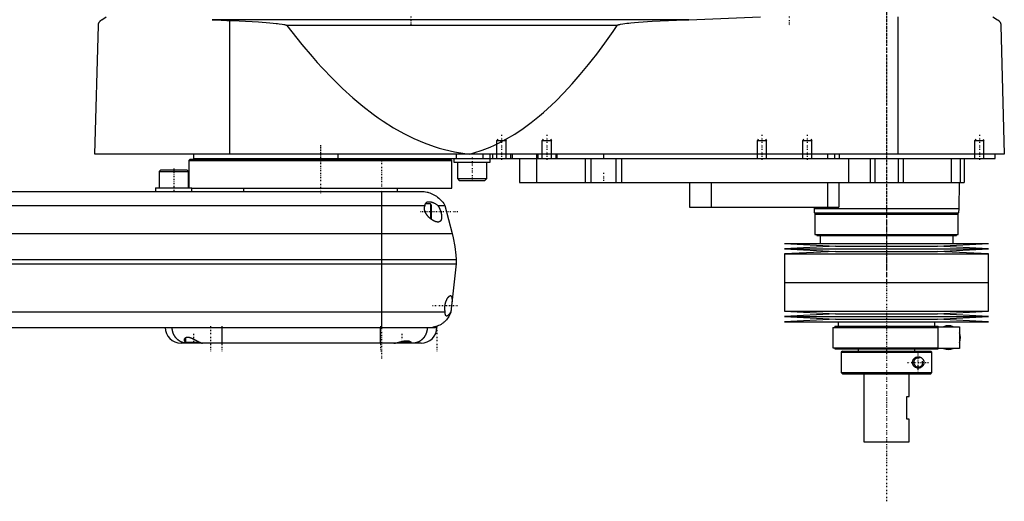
# Model space of a CAD drawing. Extents: x -168 to 702, y -1 to 818.
# Tile 2 of 3: x 267 to 702, y 240 to 452. Entities that reach past the tile are written whole.
import ezdxf

# ---------------------------------------------------------------- set-up
doc = ezdxf.new("R2010")
doc.units = 0
doc.linetypes.add('CENTER', pattern=[1.5, 0.45, -0.5, 0.05, -0.5])
for name, color, linetype in [('AM_0', 7, 'CONTINUOUS'), ('AM_10', 7, 'CONTINUOUS'), ('AM_7', 7, 'CENTER')]:
    doc.layers.add(name, color=color, linetype=linetype)

msp = doc.modelspace()

# ---------------------------------------------------------------- linework, layer by layer
at = {"layer": 'AM_0', "color": 7, "linetype": 'CONTINUOUS'}
for p, q in [((303.5, 452.35), (305.5, 453.55)), ((562.76, 452.35), (352.3, 452.35)), ((562.76, 452.35), (594.4, 453.55)), ((655.15, 393), (655.15, 453.55)), ((697, 453.55), (699, 452.35)), ((300.5, 393), (302, 449.85)), ((360, 393), (360, 451.99)), ((531.04, 449.85), (385.14, 449.85)), ((700.5, 449.85), (702, 393)), ((702, 393), (300.5, 393)), ((344, 393), (344, 391)), ((407.66, 393), (407.66, 391)), ((460.01, 393), (460.01, 391)), ((471.73, 393), (471.73, 391)), ((475, 389.4), (475, 393)), ((476, 393), (476, 391)), ((484, 393), (484, 391)), ((484.75, 393), (484.75, 391)), ((495.5, 393), (495.5, 391)), ((496, 393), (496, 391)), ((504, 393), (504, 391)), ((504.35, 393), (504.35, 391)), ((525, 393), (525, 391)), ((624, 393), (624, 391)), ((627, 393), (627, 391)), ((629.15, 393), (629.15, 391)), ((698, 391), (698, 393)), ((342.5, 390.7), (342, 390.2)), ((342, 390.2), (342, 378.1)), ((342, 390.2), (458, 390.2)), ((342.5, 390.7), (457.5, 390.7)), ((344, 391), (698, 391)), ((365.75, 391), (365.75, 390.7)), ((434.25, 390.7), (434.25, 391)), ((458, 390.2), (457.5, 390.7)), ((458, 378), (458, 390.2)), ((459, 391), (459, 389.4)), ((459, 389.4), (475, 389.4)), ((460.5, 389.4), (460.5, 382.2)), ((473.5, 382.2), (473.5, 389.4)), ((488, 391), (488, 380.5)), ((495.51, 391), (495.51, 380.5)), ((517, 391), (517, 380.5)), ((519.48, 391), (519.48, 380.5)), ((530.52, 391), (530.52, 380.5)), ((533, 391), (533, 380.5)), ((633.21, 391), (633.21, 380.5)), ((642.7, 391), (642.7, 380.5)), ((644.81, 391), (644.81, 380.5)), ((655.19, 391), (655.19, 380.5)), ((657.3, 391), (657.3, 380.5)), ((678.5, 391), (678.5, 380.5)), ((682.5, 391), (682.5, 380.5)), ((684.3, 391), (684.3, 380.5)), ((329.58, 386.1), (328.78, 385.3)), ((328.78, 385.3), (328.78, 378.1)), ((328.78, 385.3), (341.78, 385.3)), ((329.58, 386.1), (340.98, 386.1)), ((341.78, 385.3), (340.98, 386.1)), ((341.78, 378.1), (341.78, 385.3)), ((460.5, 382.2), (461.3, 381.4)), ((460.5, 382.2), (473.5, 382.2)), ((461.3, 381.4), (472.7, 381.4)), ((472.7, 381.4), (473.5, 382.2)), ((488, 380.5), (684.3, 380.5)), ((563, 380.5), (563, 369.5)), ((572.56, 380.5), (572.56, 369.5)), ((624, 380.5), (624, 369.5)), ((629, 380.5), (629, 369.5)), ((682, 369), (682.17, 380.5)), ((-55.5, 376.5), (445.5, 376.5)), ((327.28, 378.1), (327.28, 376.5)), ((327.28, 378.1), (343.28, 378.1)), ((343.28, 376.5), (343.28, 378.1)), ((343.28, 378), (458, 378)), ((366, 378), (366, 376.5)), ((427, 376.5), (427, 316.5)), ((434, 376.5), (434, 378)), ((-56.29, 370.35), (446.29, 370.35)), ((448.6, 371), (446.39, 371)), ((449, 370.6), (448.6, 371)), ((448.6, 371), (448.6, 364.52)), ((449, 370.6), (449, 364.4)), ((451.81, 370.35), (455, 370.35)), ((455, 370.35), (458.25, 358)), ((563, 369.5), (629, 369.5)), ((617.99, 369.5), (618, 369)), ((618, 369), (618.1, 367)), ((618, 369), (682, 369)), ((618.1, 367), (681.9, 367)), ((618.35, 366.5), (618.35, 357.5)), ((618.35, 366.5), (681.65, 366.5)), ((619.15, 367), (619.15, 366.5)), ((680.85, 366.5), (680.85, 367)), ((681.65, 357.5), (681.65, 366.5)), ((681.9, 367), (682, 369)), ((448.89, 364.29), (449, 364.4)), ((-68.25, 358), (458.25, 358)), ((618.35, 357.5), (681.65, 357.5)), ((619.15, 357.5), (619.15, 357)), ((619.15, 357), (680.85, 357)), ((620.65, 357), (620.65, 353.5)), ((679.35, 353.5), (679.35, 357)), ((680.85, 357), (680.85, 357.5)), ((605, 353.5), (627.5, 352.35)), ((605, 353.5), (695, 353.5)), ((627.5, 352.35), (605, 351.2)), ((627.5, 352.35), (672.5, 352.35)), ((672.5, 352.35), (695, 353.5)), ((695, 351.2), (672.5, 352.35)), ((605, 351.2), (627.5, 350.05)), ((605, 351.2), (695, 351.2)), ((627.5, 350.05), (605, 348.9)), ((605, 348.9), (605, 336.25)), ((605, 348.9), (695, 348.9)), ((627.5, 350.05), (672.5, 350.05)), ((672.5, 350.05), (695, 351.2)), ((695, 348.9), (672.5, 350.05)), ((695, 336.25), (695, 348.9)), ((-70, 346.5), (460, 346.5)), ((-70, 344.5), (460, 344.5)), ((460, 344.5), (457.65, 323.3)), ((460, 346.5), (460, 344.5)), ((605, 336.25), (695, 336.25)), ((605, 336.25), (605, 323.6)), ((605, 336.25), (695, 336.25)), ((695, 323.6), (695, 336.25)), ((-65.14, 323.3), (455.14, 323.3)), ((457.54, 323.3), (457.65, 323.3)), ((605, 323.6), (627.5, 322.45)), ((605, 323.6), (695, 323.6)), ((627.5, 322.45), (605, 321.3)), ((627.5, 322.45), (672.5, 322.45)), ((672.5, 322.45), (695, 323.6)), ((695, 321.3), (672.5, 322.45)), ((605, 321.3), (627.5, 320.15)), ((605, 321.3), (695, 321.3)), ((627.5, 320.15), (605, 319)), ((605, 319), (695, 319)), ((627.5, 320.15), (672.5, 320.15)), ((628.65, 319), (628.65, 317)), ((671.35, 317), (671.35, 319)), ((672.5, 320.15), (695, 321.3)), ((695, 319), (672.5, 320.15)), ((-59.5, 316.5), (451.5, 316.5)), ((356.5, 316.5), (356.5, 309.5)), ((426.5, 309.5), (426.5, 316.5)), ((626.35, 316.5), (626.35, 307.5)), ((626.35, 316.5), (672.8, 316.5)), ((627.15, 317), (627.15, 316.5)), ((627.15, 317), (672.85, 317)), ((672.8, 316.8), (682.15, 316.8)), ((672.8, 307.2), (672.8, 316.8)), ((672.85, 316.8), (672.85, 317)), ((682.15, 316.8), (682.15, 307.2)), ((444.5, 309.5), (338.5, 309.5)), ((340.5, 311.93), (340.5, 309.9)), ((340.5, 309.9), (340.9, 309.5)), ((340.5, 309.9), (346.79, 309.9)), ((347.1, 309.5), (347.28, 309.68)), ((432.87, 309.53), (432.9, 309.5)), ((434.48, 309.9), (439.5, 309.9)), ((439.1, 309.5), (439.5, 309.9)), ((439.5, 309.9), (439.5, 310.35)), ((626.35, 307.5), (672.8, 307.5)), ((627.15, 307.5), (627.15, 307)), ((627.15, 307), (672.85, 307)), ((630.5, 306), (630, 305.5)), ((630, 305.5), (630, 296.5)), ((630, 305.5), (669.99, 305.5)), ((630.5, 306), (669.49, 306)), ((637.5, 307), (637.5, 306)), ((662.5, 306), (662.5, 307)), ((669.99, 305.5), (669.49, 306)), ((669.99, 296.5), (669.99, 305.5)), ((682.15, 307.2), (672.8, 307.2)), ((672.85, 307), (672.85, 307.2)), ((630, 296.5), (630.5, 296)), ((630, 296.5), (669.99, 296.5)), ((630.5, 296), (669.49, 296)), ((640, 296), (640, 266)), ((660, 286), (660, 296)), ((669.49, 296), (669.99, 296.5)), ((659, 276), (659, 286)), ((659, 286), (660, 286)), ((660, 276), (659, 276)), ((660, 266), (660, 276)), ((640, 266), (660, 266))]:
    msp.add_line(p, q, dxfattribs=at)
for points in [[(302, 449.85, 0), (302, 449.85, 0), (302, 449.86, 0), (302, 449.87, 0), (302, 449.88, 0), (302, 449.88, 0), (302, 449.89, 0), (302, 449.9, 0), (302, 449.91, 0), (302, 449.92, 0), (302, 449.93, 0), (302, 449.93, 0), (302, 449.94, 0), (302, 449.95, 0), (302.01, 449.96, 0), (302.01, 449.97, 0), (302.01, 449.97, 0), (302.01, 449.98, 0), (302.01, 449.99, 0), (302.01, 449.99, 0), (302.01, 450, 0), (302.01, 450.01, 0), (302.01, 450.02, 0), (302.01, 450.04, 0), (302.02, 450.09, 0), (302.02, 450.15, 0), (302.03, 450.2, 0), (302.04, 450.24, 0), (302.05, 450.29, 0), (302.05, 450.31, 0), (302.06, 450.34, 0), (302.06, 450.38, 0), (302.07, 450.42, 0), (302.08, 450.46, 0), (302.09, 450.5, 0), (302.1, 450.53, 0), (302.11, 450.55, 0), (302.11, 450.57, 0), (302.12, 450.61, 0), (302.13, 450.64, 0), (302.14, 450.66, 0), (302.14, 450.67, 0), (302.16, 450.71, 0), (302.17, 450.74, 0), (302.17, 450.76, 0), (302.18, 450.77, 0), (302.19, 450.81, 0), (302.2, 450.84, 0), (302.25, 450.94, 0), (302.32, 451.11, 0), (302.4, 451.26, 0), (302.48, 451.39, 0), (302.57, 451.51, 0), (302.61, 451.56, 0), (302.65, 451.62, 0), (302.74, 451.72, 0), (302.83, 451.82, 0), (302.93, 451.92, 0), (303.02, 452.01, 0), (303.12, 452.09, 0), (303.18, 452.13, 0), (303.23, 452.17, 0), (303.33, 452.25, 0), (303.44, 452.32, 0), (303.5, 452.35, 0)], [(352.3, 452.35, 0), (353.62, 452.25, 0), (356.22, 452.09, 0), (358.77, 452, 0), (360, 451.99, 0)], [(531.04, 449.85, 0), (531.05, 449.85, 0), (531.05, 449.86, 0), (531.06, 449.87, 0), (531.06, 449.87, 0), (531.06, 449.87, 0), (531.07, 449.88, 0), (531.07, 449.88, 0), (531.08, 449.89, 0), (531.09, 449.89, 0), (531.09, 449.9, 0), (531.09, 449.9, 0), (531.1, 449.9, 0), (531.1, 449.91, 0), (531.11, 449.91, 0), (531.13, 449.93, 0), (531.15, 449.94, 0), (531.17, 449.95, 0), (531.22, 449.98, 0), (531.26, 450, 0), (531.3, 450.02, 0), (531.35, 450.04, 0), (531.4, 450.06, 0), (531.42, 450.07, 0), (531.44, 450.07, 0), (531.49, 450.09, 0), (531.54, 450.11, 0), (531.69, 450.15, 0), (531.83, 450.19, 0), (531.96, 450.23, 0), (532.24, 450.29, 0), (532.52, 450.35, 0), (533.54, 450.52, 0), (535.34, 450.76, 0), (536.23, 450.86, 0), (537.11, 450.95, 0), (538.78, 451.1, 0), (540.47, 451.24, 0), (546.52, 451.64, 0), (557.28, 452.16, 0), (562.76, 452.35, 0)], [(699, 452.35, 0), (699.06, 452.32, 0), (699.17, 452.25, 0), (699.27, 452.17, 0), (699.33, 452.13, 0), (699.38, 452.09, 0), (699.48, 452.01, 0), (699.58, 451.91, 0), (699.67, 451.82, 0), (699.77, 451.72, 0), (699.86, 451.61, 0), (699.9, 451.56, 0), (699.94, 451.5, 0), (700.02, 451.38, 0), (700.1, 451.25, 0), (700.18, 451.09, 0), (700.26, 450.93, 0), (700.3, 450.82, 0), (700.32, 450.79, 0), (700.33, 450.76, 0), (700.33, 450.74, 0), (700.34, 450.72, 0), (700.35, 450.69, 0), (700.36, 450.66, 0), (700.37, 450.64, 0), (700.37, 450.62, 0), (700.38, 450.59, 0), (700.39, 450.55, 0), (700.4, 450.54, 0), (700.4, 450.52, 0), (700.41, 450.48, 0), (700.42, 450.44, 0), (700.43, 450.4, 0), (700.44, 450.36, 0), (700.45, 450.32, 0), (700.45, 450.3, 0), (700.46, 450.28, 0), (700.46, 450.23, 0), (700.47, 450.18, 0), (700.48, 450.13, 0), (700.48, 450.08, 0), (700.49, 450.03, 0), (700.49, 450.01, 0), (700.49, 449.98, 0), (700.5, 449.93, 0), (700.5, 449.9, 0), (700.5, 449.89, 0), (700.5, 449.88, 0), (700.5, 449.88, 0), (700.5, 449.87, 0), (700.5, 449.86, 0), (700.5, 449.85, 0), (700.5, 449.85, 0)], [(360, 451.99, 0), (364.12, 451.81, 0), (372.73, 451.35, 0), (377.71, 451, 0), (379.1, 450.88, 0), (380.47, 450.74, 0), (381.15, 450.67, 0), (381.81, 450.59, 0), (383.13, 450.41, 0), (383.95, 450.26, 0), (384.18, 450.21, 0), (384.41, 450.15, 0), (384.52, 450.12, 0), (384.63, 450.09, 0), (384.76, 450.05, 0), (384.79, 450.04, 0), (384.83, 450.02, 0), (384.84, 450.02, 0), (384.86, 450.01, 0), (384.9, 450, 0), (384.93, 449.98, 0), (384.96, 449.97, 0), (385, 449.95, 0), (385.03, 449.93, 0), (385.05, 449.92, 0), (385.07, 449.91, 0), (385.08, 449.9, 0), (385.09, 449.89, 0), (385.09, 449.89, 0), (385.1, 449.89, 0), (385.1, 449.89, 0), (385.11, 449.88, 0), (385.11, 449.88, 0), (385.12, 449.87, 0), (385.12, 449.87, 0), (385.12, 449.87, 0), (385.13, 449.86, 0), (385.13, 449.86, 0), (385.13, 449.86, 0), (385.14, 449.85, 0), (385.14, 449.85, 0)], [(385.14, 449.85, 0), (387.39, 446.93, 0), (391.88, 441.33, 0), (396.37, 436.03, 0), (398.61, 433.49, 0), (400.86, 431.03, 0), (405.35, 426.34, 0), (409.84, 421.96, 0), (414.33, 417.88, 0), (418.83, 414.11, 0), (423.32, 410.65, 0), (425.56, 409.03, 0), (427.81, 407.49, 0), (432.3, 404.64, 0), (436.8, 402.09, 0), (441.29, 399.85, 0), (445.78, 397.92, 0), (450.27, 396.29, 0), (452.52, 395.59, 0), (454.77, 394.97, 0), (459.26, 393.95, 0), (463.75, 393.24, 0), (466, 393, 0)], [(466, 393, 0), (467.81, 393.5, 0), (471.42, 394.67, 0), (475.04, 396.1, 0), (476.84, 396.91, 0), (478.65, 397.77, 0), (482.26, 399.69, 0), (485.88, 401.86, 0), (489.49, 404.28, 0), (493.11, 406.94, 0), (496.72, 409.85, 0), (498.53, 411.4, 0), (500.33, 413.01, 0), (503.95, 416.42, 0), (507.56, 420.07, 0), (511.17, 423.97, 0), (514.79, 428.12, 0), (518.4, 432.52, 0), (520.21, 434.81, 0), (522.01, 437.16, 0), (525.62, 442.05, 0), (529.24, 447.19, 0), (531.04, 449.85, 0)], [(445.5, 376.5, 0), (445.82, 376.46, 0), (446.47, 376.36, 0), (447.1, 376.23, 0), (447.42, 376.15, 0), (447.73, 376.06, 0), (448.35, 375.86, 0), (448.96, 375.63, 0), (449.55, 375.36, 0), (450.13, 375.07, 0), (450.7, 374.74, 0), (450.98, 374.57, 0), (451.25, 374.39, 0), (451.78, 374.01, 0), (452.29, 373.6, 0), (452.77, 373.16, 0), (453.24, 372.7, 0), (453.68, 372.21, 0), (453.88, 371.96, 0), (454.09, 371.71, 0), (454.47, 371.18, 0), (454.83, 370.63, 0), (455, 370.35, 0)], [(451.9, 363, 0), (451.87, 363, 0), (451.8, 363, 0), (451.73, 363.01, 0), (451.7, 363.01, 0), (451.67, 363.01, 0), (451.6, 363.02, 0), (451.53, 363.03, 0), (451.46, 363.04, 0), (451.4, 363.05, 0), (451.33, 363.06, 0), (451.29, 363.07, 0), (451.26, 363.08, 0), (451.19, 363.1, 0), (451.12, 363.12, 0), (451.05, 363.14, 0), (450.98, 363.16, 0), (450.9, 363.18, 0), (450.87, 363.19, 0), (450.83, 363.21, 0), (450.75, 363.23, 0), (450.68, 363.26, 0), (450.64, 363.28, 0), (450.6, 363.29, 0), (450.53, 363.32, 0), (450.45, 363.36, 0), (450.41, 363.37, 0), (450.37, 363.39, 0), (450.3, 363.43, 0), (450.22, 363.46, 0), (450.14, 363.5, 0), (450.06, 363.54, 0), (449.98, 363.58, 0), (449.94, 363.61, 0), (449.9, 363.63, 0), (449.82, 363.67, 0), (449.74, 363.72, 0), (449.66, 363.77, 0), (449.58, 363.81, 0), (449.5, 363.86, 0), (449.46, 363.89, 0), (449.42, 363.92, 0), (449.34, 363.97, 0), (449.26, 364.02, 0), (449.18, 364.08, 0), (449.1, 364.13, 0), (449.02, 364.19, 0), (448.98, 364.22, 0), (448.94, 364.25, 0), (448.87, 364.31, 0), (448.79, 364.37, 0), (448.71, 364.43, 0), (448.63, 364.49, 0), (448.56, 364.55, 0), (448.52, 364.58, 0), (448.48, 364.62, 0), (448.41, 364.68, 0), (448.33, 364.75, 0), (448.26, 364.81, 0), (448.18, 364.88, 0), (448.11, 364.95, 0), (448.08, 364.98, 0), (448.04, 365.01, 0), (447.97, 365.08, 0), (447.89, 365.16, 0), (447.86, 365.19, 0), (447.82, 365.23, 0), (447.75, 365.31, 0), (447.68, 365.38, 0), (447.64, 365.42, 0), (447.6, 365.46, 0), (447.53, 365.54, 0), (447.46, 365.62, 0), (447.39, 365.7, 0), (447.32, 365.79, 0), (447.25, 365.87, 0), (447.22, 365.92, 0), (447.18, 365.96, 0), (447.12, 366.05, 0), (447.05, 366.14, 0), (446.98, 366.23, 0), (446.92, 366.32, 0), (446.86, 366.41, 0), (446.83, 366.46, 0), (446.8, 366.5, 0), (446.74, 366.6, 0), (446.68, 366.69, 0), (446.62, 366.79, 0), (446.57, 366.89, 0), (446.51, 366.99, 0), (446.49, 367.04, 0), (446.46, 367.09, 0), (446.41, 367.19, 0), (446.37, 367.29, 0), (446.32, 367.39, 0), (446.28, 367.49, 0), (446.24, 367.59, 0), (446.22, 367.65, 0), (446.2, 367.7, 0), (446.17, 367.8, 0), (446.13, 367.91, 0), (446.11, 368.01, 0), (446.08, 368.11, 0), (446.05, 368.22, 0), (446.04, 368.27, 0), (446.03, 368.33, 0), (446.01, 368.43, 0), (446, 368.54, 0), (445.99, 368.59, 0), (445.99, 368.64, 0), (445.98, 368.75, 0), (445.97, 368.85, 0), (445.97, 368.91, 0), (445.97, 368.96, 0), (445.97, 369.06, 0), (445.98, 369.17, 0), (445.98, 369.27, 0), (445.99, 369.37, 0), (446.01, 369.47, 0), (446.02, 369.52, 0), (446.03, 369.57, 0), (446.05, 369.67, 0), (446.07, 369.77, 0), (446.1, 369.86, 0), (446.12, 369.96, 0), (446.16, 370.05, 0), (446.17, 370.09, 0), (446.19, 370.14, 0), (446.23, 370.22, 0), (446.27, 370.31, 0), (446.29, 370.35, 0)], [(446.29, 370.35, 0), (446.29, 370.37, 0), (446.29, 370.4, 0), (446.29, 370.43, 0), (446.29, 370.44, 0), (446.29, 370.46, 0), (446.29, 370.49, 0), (446.3, 370.52, 0), (446.3, 370.55, 0), (446.3, 370.58, 0), (446.31, 370.61, 0), (446.31, 370.62, 0), (446.31, 370.64, 0), (446.32, 370.67, 0), (446.32, 370.7, 0), (446.32, 370.73, 0), (446.33, 370.75, 0), (446.34, 370.78, 0), (446.34, 370.8, 0), (446.34, 370.81, 0), (446.35, 370.84, 0), (446.35, 370.86, 0), (446.36, 370.88, 0), (446.36, 370.89, 0), (446.37, 370.92, 0), (446.38, 370.94, 0), (446.38, 370.96, 0), (446.38, 370.97, 0), (446.39, 370.99, 0), (446.4, 371.02, 0), (446.41, 371.04, 0), (446.42, 371.07, 0), (446.43, 371.09, 0), (446.43, 371.1, 0), (446.44, 371.12, 0), (446.45, 371.14, 0), (446.46, 371.16, 0), (446.5, 371.24, 0), (446.57, 371.37, 0), (446.66, 371.48, 0), (446.75, 371.58, 0), (446.8, 371.63, 0), (446.86, 371.67, 0), (446.97, 371.75, 0), (447.09, 371.81, 0), (447.22, 371.87, 0), (447.35, 371.91, 0), (447.49, 371.95, 0), (447.57, 371.96, 0), (447.64, 371.97, 0), (447.79, 371.99, 0), (447.95, 372, 0), (448.02, 372, 0)], [(448.02, 372, 0), (448.12, 372, 0), (448.32, 371.99, 0), (448.52, 371.96, 0), (448.63, 371.95, 0), (448.73, 371.93, 0), (448.94, 371.89, 0), (449.15, 371.83, 0), (449.37, 371.77, 0), (449.58, 371.69, 0), (449.8, 371.61, 0), (449.91, 371.56, 0), (450.02, 371.52, 0), (450.23, 371.41, 0), (450.45, 371.3, 0), (450.67, 371.18, 0), (450.88, 371.05, 0), (451.09, 370.91, 0), (451.2, 370.84, 0), (451.3, 370.76, 0), (451.51, 370.61, 0), (451.71, 370.44, 0), (451.81, 370.35, 0)], [(451.81, 370.35, 0), (451.84, 370.32, 0), (451.89, 370.25, 0), (451.94, 370.18, 0), (451.96, 370.15, 0), (451.99, 370.11, 0), (452.03, 370.05, 0), (452.08, 369.97, 0), (452.13, 369.9, 0), (452.18, 369.83, 0), (452.22, 369.75, 0), (452.25, 369.71, 0), (452.27, 369.67, 0), (452.32, 369.59, 0), (452.36, 369.51, 0), (452.41, 369.43, 0), (452.45, 369.35, 0), (452.5, 369.26, 0), (452.52, 369.22, 0), (452.54, 369.18, 0), (452.59, 369.09, 0), (452.63, 369, 0), (452.65, 368.96, 0), (452.67, 368.91, 0), (452.71, 368.82, 0), (452.75, 368.73, 0), (452.77, 368.69, 0), (452.79, 368.64, 0), (452.83, 368.55, 0), (452.87, 368.46, 0), (452.91, 368.36, 0), (452.94, 368.27, 0), (452.98, 368.17, 0), (453, 368.12, 0), (453.01, 368.08, 0), (453.05, 367.98, 0), (453.08, 367.88, 0), (453.11, 367.79, 0), (453.14, 367.69, 0), (453.17, 367.6, 0), (453.19, 367.55, 0), (453.2, 367.5, 0), (453.23, 367.4, 0), (453.26, 367.31, 0), (453.28, 367.21, 0), (453.31, 367.12, 0), (453.33, 367.02, 0), (453.34, 366.98, 0), (453.35, 366.93, 0), (453.37, 366.84, 0), (453.39, 366.74, 0), (453.41, 366.65, 0), (453.43, 366.55, 0), (453.45, 366.46, 0), (453.46, 366.41, 0), (453.46, 366.36, 0), (453.48, 366.27, 0), (453.49, 366.17, 0), (453.51, 366.08, 0), (453.52, 365.98, 0), (453.53, 365.89, 0), (453.53, 365.84, 0), (453.54, 365.79, 0), (453.54, 365.7, 0), (453.55, 365.61, 0), (453.55, 365.56, 0), (453.56, 365.52, 0), (453.56, 365.43, 0), (453.56, 365.34, 0), (453.56, 365.29, 0), (453.56, 365.25, 0), (453.56, 365.16, 0), (453.56, 365.08, 0), (453.55, 364.99, 0), (453.55, 364.91, 0), (453.54, 364.83, 0), (453.54, 364.79, 0), (453.54, 364.75, 0), (453.53, 364.67, 0), (453.52, 364.59, 0), (453.5, 364.51, 0), (453.49, 364.44, 0), (453.47, 364.37, 0), (453.47, 364.33, 0), (453.46, 364.3, 0), (453.44, 364.23, 0), (453.42, 364.17, 0), (453.4, 364.1, 0), (453.38, 364.04, 0), (453.36, 363.98, 0), (453.34, 363.95, 0), (453.33, 363.92, 0), (453.31, 363.87, 0), (453.28, 363.81, 0), (453.25, 363.76, 0), (453.22, 363.71, 0), (453.19, 363.66, 0), (453.18, 363.63, 0), (453.16, 363.61, 0), (453.13, 363.56, 0), (453.09, 363.52, 0), (453.05, 363.48, 0), (453.02, 363.44, 0), (452.98, 363.4, 0), (452.96, 363.38, 0), (452.94, 363.36, 0), (452.9, 363.32, 0), (452.86, 363.29, 0), (452.83, 363.28, 0), (452.81, 363.26, 0), (452.77, 363.23, 0), (452.72, 363.2, 0), (452.7, 363.19, 0), (452.68, 363.18, 0), (452.63, 363.15, 0), (452.58, 363.13, 0), (452.53, 363.11, 0), (452.48, 363.09, 0), (452.43, 363.07, 0), (452.4, 363.07, 0), (452.37, 363.06, 0), (452.32, 363.05, 0), (452.27, 363.03, 0), (452.21, 363.02, 0), (452.16, 363.02, 0), (452.1, 363.01, 0), (452.07, 363.01, 0), (452.04, 363, 0), (451.99, 363, 0), (451.93, 363, 0), (451.9, 363, 0)], [(458.25, 358, 0), (458.67, 356.1, 0), (459.35, 352.28, 0), (459.83, 348.43, 0), (460, 346.5, 0)], [(455.14, 323.3, 0), (455.14, 323.34, 0), (455.12, 323.42, 0), (455.1, 323.49, 0), (455.09, 323.53, 0), (455.09, 323.57, 0), (455.07, 323.66, 0), (455.06, 323.74, 0), (455.05, 323.82, 0), (455.03, 323.91, 0), (455.02, 323.99, 0), (455.02, 324.04, 0), (455.01, 324.08, 0), (455, 324.17, 0), (455, 324.26, 0), (454.99, 324.35, 0), (454.98, 324.44, 0), (454.98, 324.53, 0), (454.98, 324.58, 0), (454.97, 324.62, 0), (454.97, 324.72, 0), (454.97, 324.81, 0), (454.97, 324.86, 0), (454.97, 324.9, 0), (454.97, 325, 0), (454.97, 325.09, 0), (454.97, 325.14, 0), (454.97, 325.18, 0), (454.98, 325.28, 0), (454.98, 325.37, 0), (454.99, 325.47, 0), (454.99, 325.56, 0), (455, 325.65, 0), (455, 325.7, 0), (455.01, 325.74, 0), (455.02, 325.84, 0), (455.03, 325.93, 0), (455.04, 326.02, 0), (455.05, 326.11, 0), (455.06, 326.21, 0), (455.07, 326.25, 0), (455.08, 326.3, 0), (455.09, 326.39, 0), (455.11, 326.49, 0), (455.13, 326.58, 0), (455.15, 326.67, 0), (455.16, 326.77, 0), (455.17, 326.81, 0), (455.18, 326.86, 0), (455.21, 326.95, 0), (455.23, 327.04, 0), (455.25, 327.14, 0), (455.27, 327.23, 0), (455.3, 327.32, 0), (455.31, 327.36, 0), (455.32, 327.41, 0), (455.35, 327.5, 0), (455.38, 327.59, 0), (455.4, 327.67, 0), (455.43, 327.76, 0), (455.46, 327.84, 0), (455.48, 327.89, 0), (455.49, 327.93, 0), (455.52, 328.01, 0), (455.55, 328.1, 0), (455.57, 328.14, 0), (455.58, 328.18, 0), (455.61, 328.26, 0), (455.65, 328.34, 0), (455.66, 328.37, 0), (455.68, 328.41, 0), (455.71, 328.49, 0), (455.74, 328.56, 0), (455.78, 328.64, 0), (455.81, 328.71, 0), (455.84, 328.78, 0), (455.86, 328.81, 0), (455.88, 328.85, 0), (455.91, 328.92, 0), (455.94, 328.98, 0), (455.98, 329.05, 0), (456.01, 329.11, 0), (456.05, 329.17, 0), (456.06, 329.2, 0), (456.08, 329.23, 0), (456.12, 329.29, 0), (456.15, 329.35, 0), (456.19, 329.41, 0), (456.23, 329.47, 0), (456.26, 329.52, 0), (456.28, 329.55, 0), (456.3, 329.58, 0), (456.34, 329.63, 0), (456.37, 329.68, 0), (456.41, 329.73, 0), (456.45, 329.78, 0), (456.48, 329.83, 0), (456.5, 329.86, 0), (456.52, 329.88, 0), (456.56, 329.92, 0), (456.6, 329.97, 0), (456.63, 330.01, 0), (456.67, 330.05, 0), (456.71, 330.09, 0), (456.73, 330.11, 0), (456.75, 330.13, 0), (456.78, 330.16, 0), (456.82, 330.2, 0), (456.84, 330.21, 0), (456.85, 330.23, 0), (456.89, 330.26, 0), (456.93, 330.29, 0), (456.94, 330.3, 0), (456.96, 330.31, 0), (457, 330.34, 0), (457.03, 330.36, 0), (457.07, 330.38, 0), (457.1, 330.4, 0), (457.13, 330.42, 0), (457.15, 330.43, 0), (457.17, 330.44, 0), (457.2, 330.45, 0), (457.23, 330.46, 0), (457.26, 330.47, 0), (457.29, 330.48, 0), (457.32, 330.49, 0), (457.34, 330.49, 0), (457.35, 330.49, 0), (457.38, 330.5, 0), (457.41, 330.5, 0), (457.42, 330.5, 0)], [(457.42, 330.5, 0), (457.47, 330.5, 0), (457.55, 330.48, 0), (457.63, 330.44, 0), (457.67, 330.42, 0), (457.71, 330.39, 0), (457.78, 330.32, 0), (457.85, 330.22, 0), (457.91, 330.11, 0), (457.96, 329.98, 0), (458, 329.84, 0), (458.02, 329.76, 0), (458.04, 329.68, 0), (458.08, 329.5, 0), (458.1, 329.31, 0), (458.12, 329.11, 0), (458.14, 328.89, 0), (458.15, 328.66, 0), (458.15, 328.54, 0), (458.15, 328.41, 0), (458.15, 328.15, 0), (458.15, 327.89, 0), (458.14, 327.75, 0)], [(457.65, 323.3, 0), (457.55, 323, 0), (457.32, 322.43, 0), (457.05, 321.86, 0), (456.91, 321.59, 0), (456.75, 321.32, 0), (456.42, 320.79, 0), (456.06, 320.29, 0), (455.66, 319.81, 0), (455.23, 319.35, 0), (454.78, 318.93, 0), (454.55, 318.73, 0), (454.31, 318.53, 0), (453.8, 318.16, 0), (453.28, 317.83, 0), (452.74, 317.52, 0), (452.18, 317.26, 0), (451.6, 317.02, 0), (451.31, 316.92, 0), (451.01, 316.83, 0), (450.42, 316.67, 0), (449.81, 316.55, 0), (449.5, 316.5, 0)], [(455.75, 321.5, 0), (455.71, 321.5, 0), (455.64, 321.51, 0), (455.57, 321.54, 0), (455.54, 321.55, 0), (455.51, 321.57, 0), (455.45, 321.62, 0), (455.4, 321.67, 0), (455.36, 321.74, 0), (455.31, 321.82, 0), (455.28, 321.91, 0), (455.26, 321.96, 0), (455.25, 322.02, 0), (455.22, 322.13, 0), (455.2, 322.25, 0), (455.18, 322.39, 0), (455.17, 322.54, 0), (455.16, 322.69, 0), (455.15, 322.77, 0), (455.15, 322.85, 0), (455.15, 323.03, 0), (455.14, 323.21, 0), (455.14, 323.3, 0)], [(457.54, 323.3, 0), (457.49, 323.21, 0), (457.4, 323.03, 0), (457.3, 322.86, 0), (457.25, 322.78, 0), (457.2, 322.7, 0), (457.09, 322.54, 0), (456.99, 322.4, 0), (456.88, 322.27, 0), (456.78, 322.15, 0), (456.67, 322.03, 0), (456.62, 321.98, 0), (456.57, 321.93, 0), (456.46, 321.84, 0), (456.36, 321.75, 0), (456.26, 321.68, 0), (456.16, 321.62, 0), (456.06, 321.58, 0), (456.01, 321.56, 0), (455.97, 321.54, 0), (455.88, 321.51, 0), (455.79, 321.5, 0), (455.75, 321.5, 0)], [(457.76, 324.34, 0), (457.76, 324.3, 0), (457.75, 324.24, 0), (457.74, 324.18, 0), (457.73, 324.15, 0), (457.72, 324.12, 0), (457.71, 324.06, 0), (457.7, 324, 0), (457.69, 323.94, 0), (457.67, 323.88, 0), (457.66, 323.82, 0), (457.66, 323.79, 0), (457.65, 323.77, 0), (457.64, 323.71, 0), (457.62, 323.65, 0), (457.61, 323.6, 0), (457.6, 323.54, 0), (457.58, 323.49, 0), (457.58, 323.46, 0), (457.57, 323.43, 0), (457.56, 323.38, 0), (457.54, 323.33, 0), (457.54, 323.3, 0)], [(340.89, 309.51, 0), (340.85, 309.51, 0), (340.75, 309.51, 0), (340.66, 309.52, 0), (340.62, 309.53, 0), (340.57, 309.53, 0), (340.48, 309.54, 0), (340.39, 309.55, 0), (340.29, 309.56, 0), (340.2, 309.58, 0), (340.11, 309.59, 0), (340.07, 309.6, 0), (340.02, 309.61, 0), (339.93, 309.63, 0), (339.84, 309.65, 0), (339.75, 309.67, 0), (339.66, 309.69, 0), (339.57, 309.71, 0), (339.52, 309.72, 0), (339.48, 309.74, 0), (339.39, 309.76, 0), (339.3, 309.79, 0), (339.26, 309.8, 0), (339.21, 309.82, 0), (339.12, 309.85, 0), (339.04, 309.88, 0), (338.99, 309.9, 0), (338.95, 309.91, 0), (338.86, 309.95, 0), (338.77, 309.98, 0), (338.69, 310.02, 0), (338.6, 310.06, 0), (338.52, 310.1, 0), (338.47, 310.12, 0), (338.43, 310.14, 0), (338.35, 310.18, 0), (338.26, 310.22, 0), (338.18, 310.27, 0), (338.1, 310.31, 0), (338.02, 310.36, 0), (337.98, 310.38, 0), (337.94, 310.41, 0), (337.85, 310.45, 0), (337.77, 310.51, 0), (337.7, 310.56, 0), (337.62, 310.61, 0), (337.54, 310.66, 0), (337.5, 310.69, 0), (337.46, 310.72, 0), (337.39, 310.77, 0), (337.31, 310.83, 0), (337.23, 310.89, 0), (337.16, 310.95, 0), (337.09, 311.01, 0), (337.05, 311.04, 0), (337.01, 311.07, 0), (336.94, 311.14, 0), (336.87, 311.2, 0), (336.8, 311.27, 0), (336.73, 311.33, 0), (336.66, 311.4, 0), (336.63, 311.43, 0), (336.6, 311.47, 0), (336.53, 311.54, 0), (336.46, 311.61, 0), (336.43, 311.64, 0), (336.4, 311.68, 0), (336.33, 311.75, 0), (336.27, 311.82, 0), (336.24, 311.86, 0), (336.21, 311.9, 0), (336.15, 311.97, 0), (336.09, 312.05, 0), (336.03, 312.13, 0), (335.97, 312.21, 0), (335.91, 312.28, 0), (335.89, 312.32, 0), (335.86, 312.36, 0), (335.8, 312.44, 0), (335.75, 312.53, 0), (335.7, 312.61, 0), (335.65, 312.69, 0), (335.6, 312.77, 0), (335.57, 312.82, 0), (335.55, 312.86, 0), (335.5, 312.94, 0), (335.45, 313.03, 0), (335.41, 313.12, 0), (335.36, 313.2, 0), (335.32, 313.29, 0), (335.3, 313.33, 0), (335.28, 313.38, 0), (335.23, 313.47, 0), (335.19, 313.56, 0), (335.16, 313.65, 0), (335.12, 313.74, 0), (335.08, 313.83, 0), (335.06, 313.88, 0), (335.05, 313.92, 0), (335.01, 314.02, 0), (334.98, 314.11, 0), (334.95, 314.2, 0), (334.92, 314.3, 0), (334.89, 314.39, 0), (334.88, 314.44, 0), (334.86, 314.49, 0), (334.84, 314.58, 0), (334.81, 314.68, 0), (334.8, 314.73, 0), (334.79, 314.78, 0), (334.76, 314.87, 0), (334.74, 314.97, 0), (334.73, 315.02, 0), (334.72, 315.07, 0), (334.7, 315.16, 0), (334.69, 315.26, 0), (334.67, 315.36, 0), (334.66, 315.46, 0), (334.64, 315.56, 0), (334.64, 315.61, 0), (334.63, 315.66, 0), (334.62, 315.75, 0), (334.61, 315.85, 0), (334.6, 315.95, 0), (334.6, 316.05, 0), (334.59, 316.15, 0), (334.59, 316.2, 0), (334.59, 316.25, 0), (334.58, 316.35, 0), (334.58, 316.45, 0), (334.58, 316.5, 0)], [(447.19, 316.5, 0), (447.19, 316.45, 0), (447.19, 316.35, 0), (447.19, 316.24, 0), (447.19, 316.19, 0), (447.19, 316.14, 0), (447.18, 316.04, 0), (447.17, 315.94, 0), (447.17, 315.83, 0), (447.16, 315.73, 0), (447.15, 315.63, 0), (447.14, 315.58, 0), (447.13, 315.53, 0), (447.12, 315.43, 0), (447.1, 315.33, 0), (447.09, 315.23, 0), (447.07, 315.13, 0), (447.05, 315.03, 0), (447.04, 314.98, 0), (447.03, 314.93, 0), (447.01, 314.83, 0), (446.99, 314.73, 0), (446.97, 314.68, 0), (446.96, 314.63, 0), (446.94, 314.53, 0), (446.91, 314.43, 0), (446.9, 314.38, 0), (446.88, 314.33, 0), (446.85, 314.24, 0), (446.82, 314.14, 0), (446.79, 314.04, 0), (446.76, 313.95, 0), (446.72, 313.85, 0), (446.7, 313.81, 0), (446.68, 313.76, 0), (446.65, 313.66, 0), (446.61, 313.57, 0), (446.57, 313.48, 0), (446.53, 313.39, 0), (446.49, 313.29, 0), (446.46, 313.25, 0), (446.44, 313.2, 0), (446.4, 313.11, 0), (446.35, 313.03, 0), (446.31, 312.94, 0), (446.26, 312.85, 0), (446.21, 312.76, 0), (446.18, 312.72, 0), (446.16, 312.68, 0), (446.11, 312.59, 0), (446.05, 312.51, 0), (446, 312.42, 0), (445.95, 312.34, 0), (445.89, 312.26, 0), (445.86, 312.22, 0), (445.83, 312.18, 0), (445.78, 312.1, 0), (445.72, 312.02, 0), (445.66, 311.94, 0), (445.6, 311.87, 0), (445.53, 311.79, 0), (445.5, 311.75, 0), (445.47, 311.72, 0), (445.41, 311.64, 0), (445.34, 311.57, 0), (445.31, 311.53, 0), (445.27, 311.5, 0), (445.21, 311.43, 0), (445.14, 311.36, 0), (445.11, 311.32, 0), (445.07, 311.29, 0), (445, 311.22, 0), (444.93, 311.15, 0), (444.86, 311.09, 0), (444.79, 311.02, 0), (444.71, 310.96, 0), (444.68, 310.93, 0), (444.64, 310.9, 0), (444.57, 310.84, 0), (444.49, 310.78, 0), (444.42, 310.72, 0), (444.34, 310.67, 0), (444.26, 310.61, 0), (444.22, 310.58, 0), (444.18, 310.56, 0), (444.1, 310.5, 0), (444.02, 310.45, 0), (443.94, 310.4, 0), (443.86, 310.35, 0), (443.78, 310.3, 0), (443.74, 310.28, 0), (443.7, 310.26, 0), (443.62, 310.21, 0), (443.53, 310.17, 0), (443.45, 310.13, 0), (443.37, 310.08, 0), (443.28, 310.04, 0), (443.24, 310.03, 0), (443.19, 310.01, 0), (443.11, 309.97, 0), (443.02, 309.93, 0), (442.94, 309.9, 0), (442.85, 309.87, 0), (442.76, 309.83, 0), (442.72, 309.82, 0), (442.67, 309.8, 0), (442.59, 309.78, 0), (442.5, 309.75, 0), (442.45, 309.73, 0), (442.41, 309.72, 0), (442.32, 309.7, 0), (442.23, 309.67, 0), (442.18, 309.66, 0), (442.14, 309.65, 0), (442.05, 309.63, 0), (441.96, 309.61, 0), (441.87, 309.6, 0), (441.78, 309.58, 0), (441.69, 309.57, 0), (441.64, 309.56, 0), (441.6, 309.55, 0), (441.51, 309.54, 0), (441.41, 309.53, 0), (441.32, 309.52, 0), (441.23, 309.51, 0), (441.14, 309.51, 0), (441.09, 309.51, 0), (441.05, 309.5, 0), (440.96, 309.5, 0), (440.86, 309.5, 0), (440.82, 309.5, 0)], [(340, 310.98, 0), (340, 311, 0), (340, 311.06, 0), (340.01, 311.12, 0), (340.01, 311.14, 0), (340.02, 311.17, 0), (340.03, 311.23, 0), (340.04, 311.28, 0), (340.06, 311.34, 0), (340.08, 311.39, 0), (340.1, 311.44, 0), (340.11, 311.47, 0), (340.13, 311.49, 0), (340.15, 311.54, 0), (340.18, 311.59, 0), (340.22, 311.64, 0), (340.25, 311.69, 0), (340.29, 311.73, 0), (340.31, 311.75, 0), (340.33, 311.77, 0), (340.37, 311.82, 0), (340.41, 311.86, 0), (340.44, 311.88, 0), (340.46, 311.9, 0), (340.51, 311.93, 0), (340.57, 311.97, 0), (340.59, 311.99, 0), (340.62, 312, 0), (340.68, 312.04, 0), (340.74, 312.07, 0), (340.81, 312.09, 0), (340.87, 312.12, 0), (340.94, 312.14, 0), (340.98, 312.15, 0), (341.01, 312.16, 0), (341.09, 312.17, 0), (341.16, 312.18, 0), (341.24, 312.19, 0), (341.32, 312.2, 0), (341.4, 312.2, 0), (341.45, 312.2, 0), (341.49, 312.2, 0), (341.58, 312.2, 0), (341.67, 312.19, 0), (341.76, 312.18, 0), (341.85, 312.17, 0), (341.94, 312.15, 0), (341.99, 312.14, 0), (342.04, 312.13, 0), (342.13, 312.11, 0), (342.23, 312.09, 0), (342.32, 312.06, 0), (342.42, 312.03, 0), (342.52, 312, 0), (342.57, 311.98, 0), (342.62, 311.97, 0), (342.72, 311.93, 0), (342.82, 311.89, 0), (342.92, 311.85, 0), (343.02, 311.81, 0), (343.12, 311.77, 0), (343.17, 311.75, 0), (343.22, 311.72, 0), (343.33, 311.68, 0), (343.43, 311.63, 0), (343.48, 311.6, 0), (343.54, 311.58, 0), (343.64, 311.53, 0), (343.75, 311.48, 0), (343.8, 311.45, 0), (343.85, 311.43, 0), (343.96, 311.37, 0), (344.06, 311.32, 0), (344.17, 311.27, 0), (344.27, 311.21, 0), (344.38, 311.16, 0), (344.43, 311.13, 0), (344.49, 311.1, 0), (344.59, 311.05, 0), (344.69, 310.99, 0), (344.8, 310.93, 0), (344.9, 310.88, 0), (345.01, 310.82, 0), (345.06, 310.8, 0), (345.11, 310.77, 0), (345.21, 310.71, 0), (345.31, 310.66, 0), (345.41, 310.61, 0), (345.51, 310.55, 0), (345.61, 310.5, 0), (345.66, 310.47, 0), (345.71, 310.45, 0), (345.81, 310.4, 0), (345.9, 310.35, 0), (346, 310.3, 0), (346.09, 310.25, 0), (346.18, 310.2, 0), (346.23, 310.18, 0), (346.27, 310.15, 0), (346.36, 310.11, 0), (346.45, 310.07, 0), (346.54, 310.02, 0), (346.62, 309.98, 0), (346.71, 309.94, 0), (346.75, 309.92, 0), (346.79, 309.9, 0), (346.87, 309.86, 0), (346.94, 309.83, 0), (346.98, 309.81, 0), (347.02, 309.79, 0), (347.09, 309.76, 0), (347.16, 309.73, 0), (347.2, 309.72, 0), (347.23, 309.7, 0), (347.3, 309.68, 0), (347.36, 309.65, 0), (347.42, 309.63, 0), (347.48, 309.61, 0), (347.54, 309.59, 0), (347.57, 309.58, 0), (347.59, 309.57, 0), (347.64, 309.55, 0), (347.69, 309.54, 0), (347.73, 309.53, 0), (347.77, 309.52, 0), (347.81, 309.51, 0), (347.83, 309.51, 0), (347.84, 309.51, 0), (347.87, 309.5, 0), (347.9, 309.5, 0), (347.91, 309.5, 0)], [(340.5, 310.02, 0), (340.47, 310.05, 0), (340.42, 310.09, 0), (340.37, 310.14, 0), (340.35, 310.16, 0), (340.32, 310.19, 0), (340.28, 310.24, 0), (340.24, 310.29, 0), (340.2, 310.34, 0), (340.17, 310.39, 0), (340.14, 310.44, 0), (340.12, 310.47, 0), (340.11, 310.5, 0), (340.09, 310.55, 0), (340.06, 310.61, 0), (340.05, 310.66, 0), (340.03, 310.72, 0), (340.02, 310.78, 0), (340.01, 310.8, 0), (340.01, 310.83, 0), (340, 310.89, 0), (340, 310.95, 0), (340, 310.98, 0)], [(432.52, 309.5, 0), (432.54, 309.5, 0), (432.59, 309.5, 0), (432.64, 309.5, 0), (432.67, 309.51, 0), (432.7, 309.51, 0), (432.76, 309.51, 0), (432.81, 309.52, 0), (432.88, 309.53, 0), (432.94, 309.54, 0), (433, 309.55, 0), (433.03, 309.55, 0), (433.07, 309.56, 0), (433.14, 309.57, 0), (433.21, 309.58, 0), (433.28, 309.6, 0), (433.35, 309.61, 0), (433.42, 309.63, 0), (433.46, 309.64, 0), (433.5, 309.65, 0), (433.57, 309.66, 0), (433.65, 309.68, 0), (433.69, 309.69, 0), (433.73, 309.7, 0), (433.81, 309.72, 0), (433.89, 309.74, 0), (433.93, 309.75, 0), (433.98, 309.76, 0), (434.06, 309.79, 0), (434.15, 309.81, 0), (434.23, 309.83, 0), (434.32, 309.86, 0), (434.41, 309.88, 0), (434.45, 309.89, 0), (434.5, 309.9, 0), (434.58, 309.93, 0), (434.68, 309.95, 0), (434.77, 309.98, 0), (434.86, 310, 0), (434.95, 310.03, 0), (435, 310.04, 0), (435.04, 310.05, 0), (435.14, 310.08, 0), (435.23, 310.1, 0), (435.33, 310.13, 0), (435.42, 310.15, 0), (435.52, 310.18, 0), (435.56, 310.19, 0), (435.61, 310.2, 0), (435.71, 310.23, 0), (435.8, 310.25, 0), (435.9, 310.27, 0), (436, 310.3, 0), (436.09, 310.32, 0), (436.14, 310.33, 0), (436.19, 310.34, 0), (436.29, 310.36, 0), (436.38, 310.38, 0), (436.48, 310.4, 0), (436.58, 310.42, 0), (436.67, 310.44, 0), (436.72, 310.45, 0), (436.77, 310.46, 0), (436.86, 310.47, 0), (436.96, 310.49, 0), (437.01, 310.5, 0), (437.05, 310.5, 0), (437.15, 310.52, 0), (437.24, 310.53, 0), (437.29, 310.54, 0), (437.34, 310.54, 0), (437.43, 310.55, 0), (437.52, 310.56, 0), (437.61, 310.57, 0), (437.7, 310.58, 0), (437.79, 310.58, 0), (437.83, 310.58, 0), (437.88, 310.59, 0), (437.96, 310.59, 0), (438.05, 310.59, 0), (438.13, 310.59, 0), (438.21, 310.59, 0), (438.3, 310.59, 0), (438.34, 310.59, 0), (438.38, 310.59, 0), (438.45, 310.58, 0), (438.53, 310.58, 0), (438.61, 310.57, 0), (438.68, 310.56, 0), (438.75, 310.55, 0), (438.79, 310.55, 0), (438.83, 310.54, 0), (438.89, 310.53, 0), (438.96, 310.52, 0), (439.03, 310.51, 0), (439.09, 310.49, 0), (439.15, 310.48, 0), (439.18, 310.47, 0), (439.21, 310.46, 0), (439.27, 310.44, 0), (439.32, 310.42, 0), (439.37, 310.41, 0), (439.43, 310.39, 0), (439.47, 310.37, 0), (439.5, 310.35, 0), (439.52, 310.34, 0), (439.57, 310.32, 0), (439.61, 310.3, 0), (439.63, 310.29, 0), (439.65, 310.28, 0), (439.69, 310.25, 0), (439.72, 310.23, 0), (439.74, 310.22, 0), (439.76, 310.21, 0), (439.79, 310.18, 0), (439.82, 310.16, 0), (439.85, 310.13, 0), (439.87, 310.11, 0), (439.9, 310.08, 0), (439.91, 310.07, 0), (439.92, 310.06, 0), (439.93, 310.03, 0), (439.95, 310.01, 0), (439.96, 309.98, 0), (439.98, 309.96, 0), (439.99, 309.93, 0), (439.99, 309.92, 0), (439.99, 309.91, 0), (440, 309.88, 0), (440, 309.86, 0), (440, 309.85, 0)], [(440, 309.85, 0), (440, 309.83, 0), (439.99, 309.8, 0), (439.99, 309.77, 0), (439.98, 309.75, 0), (439.97, 309.74, 0), (439.95, 309.71, 0), (439.93, 309.68, 0), (439.9, 309.66, 0), (439.87, 309.63, 0), (439.83, 309.61, 0), (439.81, 309.6, 0), (439.79, 309.59, 0), (439.75, 309.57, 0), (439.7, 309.55, 0), (439.64, 309.54, 0), (439.58, 309.53, 0), (439.52, 309.52, 0), (439.49, 309.51, 0), (439.45, 309.51, 0), (439.38, 309.5, 0), (439.31, 309.5, 0), (439.27, 309.5, 0)], [(661.5, 301, 0), (661.5, 301.01, 0), (661.5, 301.04, 0), (661.5, 301.07, 0), (661.5, 301.09, 0), (661.5, 301.1, 0), (661.5, 301.13, 0), (661.5, 301.16, 0), (661.51, 301.19, 0), (661.51, 301.22, 0), (661.51, 301.24, 0), (661.51, 301.26, 0), (661.52, 301.27, 0), (661.52, 301.3, 0), (661.52, 301.33, 0), (661.53, 301.36, 0), (661.53, 301.39, 0), (661.54, 301.42, 0), (661.54, 301.43, 0), (661.54, 301.45, 0), (661.55, 301.48, 0), (661.55, 301.5, 0), (661.55, 301.52, 0), (661.56, 301.53, 0), (661.56, 301.56, 0), (661.57, 301.59, 0), (661.57, 301.6, 0), (661.58, 301.62, 0), (661.59, 301.65, 0), (661.59, 301.68, 0), (661.6, 301.7, 0), (661.61, 301.73, 0), (661.62, 301.76, 0), (661.62, 301.77, 0), (661.63, 301.79, 0), (661.64, 301.82, 0), (661.65, 301.84, 0), (661.66, 301.87, 0), (661.67, 301.9, 0), (661.68, 301.92, 0), (661.68, 301.94, 0), (661.69, 301.95, 0), (661.7, 301.98, 0), (661.71, 302.01, 0), (661.72, 302.03, 0), (661.73, 302.06, 0), (661.75, 302.08, 0), (661.75, 302.1, 0), (661.76, 302.11, 0), (661.77, 302.13, 0), (661.79, 302.16, 0), (661.8, 302.19, 0), (661.81, 302.21, 0), (661.83, 302.23, 0), (661.83, 302.25, 0), (661.84, 302.26, 0), (661.85, 302.28, 0), (661.87, 302.31, 0), (661.88, 302.33, 0), (661.9, 302.35, 0), (661.91, 302.38, 0), (661.92, 302.39, 0), (661.93, 302.4, 0), (661.94, 302.42, 0), (661.96, 302.45, 0), (661.97, 302.46, 0), (662.02, 302.52, 0), (662.12, 302.64, 0), (662.22, 302.75, 0), (662.33, 302.86, 0), (662.44, 302.96, 0), (662.56, 303.05, 0), (662.62, 303.09, 0), (662.69, 303.13, 0), (662.81, 303.2, 0), (662.94, 303.27, 0), (663.01, 303.29, 0), (663.07, 303.32, 0), (663.21, 303.37, 0), (663.34, 303.41, 0), (663.41, 303.43, 0), (663.47, 303.44, 0), (663.6, 303.47, 0), (663.73, 303.49, 0), (663.86, 303.5, 0), (663.98, 303.5, 0), (664.11, 303.5, 0), (664.17, 303.49, 0), (664.23, 303.49, 0), (664.35, 303.47, 0), (664.48, 303.45, 0), (664.6, 303.43, 0), (664.72, 303.39, 0), (664.84, 303.35, 0), (664.9, 303.33, 0), (664.96, 303.31, 0), (665.08, 303.26, 0), (665.19, 303.2, 0), (665.3, 303.13, 0), (665.41, 303.06, 0), (665.51, 302.99, 0), (665.56, 302.95, 0), (665.61, 302.91, 0), (665.71, 302.82, 0), (665.8, 302.73, 0), (665.89, 302.64, 0), (665.97, 302.53, 0), (666.06, 302.42, 0), (666.1, 302.36, 0), (666.13, 302.3, 0), (666.21, 302.17, 0), (666.25, 302.09, 0), (666.26, 302.07, 0), (666.27, 302.05, 0), (666.28, 302.04, 0), (666.28, 302.02, 0), (666.29, 302, 0), (666.3, 301.98, 0), (666.31, 301.95, 0), (666.32, 301.93, 0), (666.33, 301.9, 0), (666.34, 301.89, 0), (666.34, 301.88, 0), (666.35, 301.85, 0), (666.36, 301.83, 0), (666.37, 301.8, 0), (666.38, 301.78, 0), (666.38, 301.75, 0), (666.39, 301.74, 0), (666.39, 301.73, 0), (666.4, 301.7, 0), (666.41, 301.68, 0), (666.41, 301.65, 0), (666.42, 301.62, 0), (666.43, 301.6, 0), (666.43, 301.58, 0), (666.43, 301.57, 0), (666.44, 301.54, 0), (666.45, 301.52, 0), (666.45, 301.5, 0), (666.45, 301.49, 0), (666.46, 301.46, 0), (666.46, 301.43, 0), (666.46, 301.42, 0), (666.47, 301.41, 0), (666.47, 301.38, 0), (666.48, 301.35, 0), (666.48, 301.32, 0), (666.48, 301.3, 0), (666.49, 301.27, 0), (666.49, 301.25, 0), (666.49, 301.24, 0), (666.49, 301.21, 0), (666.49, 301.18, 0), (666.5, 301.16, 0), (666.5, 301.13, 0), (666.5, 301.1, 0), (666.5, 301.09, 0), (666.5, 301.07, 0), (666.5, 301.04, 0), (666.5, 301.01, 0), (666.5, 301, 0), (666.5, 300.99, 0), (666.5, 300.96, 0), (666.5, 300.93, 0), (666.5, 300.91, 0), (666.5, 300.9, 0), (666.5, 300.87, 0), (666.5, 300.84, 0), (666.49, 300.82, 0), (666.49, 300.79, 0), (666.49, 300.76, 0), (666.49, 300.75, 0), (666.49, 300.73, 0), (666.48, 300.7, 0), (666.48, 300.68, 0), (666.48, 300.65, 0), (666.47, 300.62, 0), (666.47, 300.59, 0), (666.46, 300.58, 0), (666.46, 300.57, 0), (666.46, 300.54, 0), (666.45, 300.51, 0), (666.45, 300.5, 0), (666.45, 300.48, 0), (666.44, 300.46, 0), (666.43, 300.43, 0), (666.43, 300.42, 0), (666.43, 300.4, 0), (666.42, 300.38, 0), (666.41, 300.35, 0), (666.41, 300.32, 0), (666.4, 300.3, 0), (666.39, 300.27, 0), (666.39, 300.26, 0), (666.38, 300.25, 0), (666.38, 300.22, 0), (666.37, 300.2, 0), (666.36, 300.17, 0), (666.35, 300.15, 0), (666.34, 300.12, 0), (666.34, 300.11, 0), (666.33, 300.1, 0), (666.32, 300.07, 0), (666.31, 300.05, 0), (666.3, 300.02, 0), (666.29, 300, 0), (666.28, 299.98, 0), (666.28, 299.96, 0), (666.27, 299.95, 0), (666.26, 299.93, 0), (666.25, 299.91, 0), (666.21, 299.83, 0), (666.13, 299.7, 0), (666.1, 299.64, 0), (666.06, 299.58, 0), (665.97, 299.47, 0), (665.89, 299.36, 0), (665.8, 299.27, 0), (665.71, 299.18, 0), (665.61, 299.09, 0), (665.56, 299.05, 0), (665.51, 299.01, 0), (665.41, 298.94, 0), (665.3, 298.87, 0), (665.19, 298.8, 0), (665.08, 298.74, 0), (664.96, 298.69, 0), (664.9, 298.67, 0), (664.84, 298.65, 0), (664.72, 298.61, 0), (664.6, 298.57, 0), (664.48, 298.55, 0), (664.35, 298.53, 0), (664.23, 298.51, 0), (664.17, 298.51, 0), (664.11, 298.5, 0), (663.98, 298.5, 0), (663.86, 298.5, 0), (663.73, 298.51, 0), (663.6, 298.53, 0), (663.47, 298.56, 0), (663.41, 298.57, 0), (663.34, 298.59, 0), (663.21, 298.63, 0), (663.07, 298.68, 0), (663.01, 298.71, 0), (662.94, 298.73, 0), (662.81, 298.8, 0), (662.69, 298.87, 0), (662.62, 298.91, 0), (662.56, 298.95, 0), (662.44, 299.04, 0), (662.33, 299.14, 0), (662.22, 299.25, 0), (662.12, 299.36, 0), (662.02, 299.48, 0), (661.97, 299.54, 0), (661.96, 299.55, 0), (661.94, 299.58, 0), (661.93, 299.6, 0), (661.92, 299.61, 0), (661.91, 299.62, 0), (661.9, 299.65, 0), (661.88, 299.67, 0), (661.87, 299.69, 0), (661.85, 299.72, 0), (661.84, 299.74, 0), (661.83, 299.75, 0), (661.83, 299.77, 0), (661.81, 299.79, 0), (661.8, 299.81, 0), (661.79, 299.84, 0), (661.77, 299.87, 0), (661.76, 299.89, 0), (661.75, 299.9, 0), (661.75, 299.92, 0), (661.73, 299.94, 0), (661.72, 299.97, 0), (661.71, 299.99, 0), (661.7, 300.02, 0), (661.69, 300.05, 0), (661.68, 300.06, 0), (661.68, 300.08, 0), (661.67, 300.1, 0), (661.66, 300.13, 0), (661.65, 300.16, 0), (661.64, 300.18, 0), (661.63, 300.21, 0), (661.62, 300.23, 0), (661.62, 300.24, 0), (661.61, 300.27, 0), (661.6, 300.3, 0), (661.59, 300.32, 0), (661.59, 300.35, 0), (661.58, 300.38, 0), (661.57, 300.4, 0), (661.57, 300.41, 0), (661.56, 300.44, 0), (661.56, 300.47, 0), (661.55, 300.48, 0), (661.55, 300.5, 0), (661.55, 300.52, 0), (661.54, 300.55, 0), (661.54, 300.57, 0), (661.54, 300.58, 0), (661.53, 300.61, 0), (661.53, 300.64, 0), (661.52, 300.67, 0), (661.52, 300.7, 0), (661.52, 300.73, 0), (661.51, 300.74, 0), (661.51, 300.76, 0), (661.51, 300.78, 0), (661.51, 300.81, 0), (661.5, 300.84, 0), (661.5, 300.87, 0), (661.5, 300.9, 0), (661.5, 300.91, 0), (661.5, 300.93, 0), (661.5, 300.96, 0), (661.5, 300.99, 0), (661.5, 301, 0)]]:
    msp.add_polyline3d(points, dxfattribs=at)
for centre, radius, start, end in [((338.5, 316.5), 7, 180, 270), ((444.5, 316.5), 7, 270, 0), ((677.35, 312), 5.25, 66.1045, 113.8955), ((677.35, 312), 5.25, 336.1045, 23.8955), ((677.35, 312), 5.25, 246.1045, 293.8955)]:
    msp.add_arc(centre, radius, start, end, dxfattribs=at)
at = {"layer": 'AM_10', "color": 7, "linetype": 'CONTINUOUS'}
for p, q in [((478.38, 399.66), (478, 399)), ((478, 391), (478, 399)), ((478, 399), (482, 399)), ((481.62, 399.66), (482, 399)), ((482, 391), (482, 399)), ((498.38, 399.66), (498, 399)), ((498, 391), (498, 399)), ((498, 399), (502, 399)), ((501.62, 399.66), (502, 399)), ((502, 391), (502, 399)), ((593.38, 399.66), (593, 399)), ((593, 391), (593, 399)), ((593, 399), (597, 399)), ((596.62, 399.66), (597, 399)), ((597, 391), (597, 399)), ((613.38, 399.66), (613, 399)), ((613, 391), (613, 399)), ((613, 399), (617, 399)), ((616.62, 399.66), (617, 399)), ((617, 391), (617, 399)), ((689.38, 399.66), (689, 399)), ((689, 391), (689, 399)), ((689, 399), (693, 399)), ((692.62, 399.66), (693, 399)), ((693, 391), (693, 399))]:
    msp.add_line(p, q, dxfattribs=at)
msp.add_arc((664, 301), 2.01, 75, 15, dxfattribs=at)
at = {"layer": 'AM_7', "color": 4, "linetype": 'CENTER'}
for p, q in [((650, 818.3), (650, 239.7)), ((650, 600.89), (650, 339.31)), ((440, 453.75), (440, 449.35)), ((607, 453.75), (607, 449.35)), ((480, 401.5), (480, 390.5)), ((500, 401.5), (500, 390.5)), ((595, 401.5), (595, 390.5)), ((615, 401.5), (615, 390.5)), ((691, 401.5), (691, 390.5)), ((400, 396.98), (400, 375.52)), ((400, 396.25), (400, 390.75)), ((467, 391.48), (467, 380.92)), ((427, 390.5), (427, 302.5)), ((335.28, 386.58), (335.28, 376.02)), ((525, 384.7), (525, 380.3)), ((460.75, 367.5), (444.25, 367.5)), ((650, 368.54), (650, 334.71)), ((650, 337.76), (650, 304.49)), ((460.5, 326), (449.5, 326)), ((344, 313.7), (344, 309.3)), ((351.5, 317), (351.5, 306)), ((356.5, 317), (356.5, 306)), ((426.5, 317), (426.5, 306)), ((436, 313.7), (436, 309.3)), ((451.5, 317), (451.5, 306)), ((664, 296.27), (664, 305.73)), ((659.27, 301), (668.73, 301))]:
    msp.add_line(p, q, dxfattribs=at)

doc.saveas('drawing.dxf')
